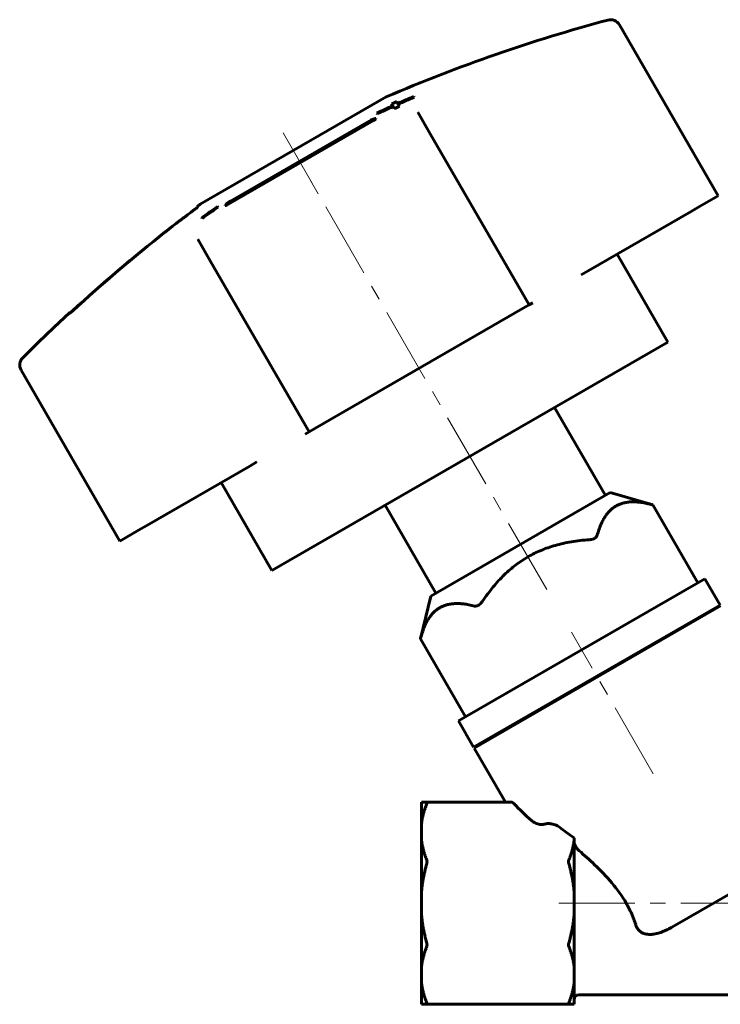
# Model space of a CAD drawing. Header units: millimetres. Extents: x 52 to 167, y -48 to 48.
# Tile 1 of 2: x 52 to 121, y -48 to 48. Entities that reach past the tile are written whole.
import ezdxf

# ---------------------------------------------------------------- set-up
doc = ezdxf.new("R2010")
doc.units = ezdxf.units.MM
doc.linetypes.add('K5LT_AXLED', pattern=[12, 7.5, -1.5, 1.5, -1.5])
doc.linetypes.add('K5LT_BASIC', pattern=[0])
doc.layers.add('Системный слой (1)', color=7, linetype='Continuous', true_color=0x6c6c6c)

# ---------------------------------------------------------------- blocks, each defined once
blk = doc.blocks.new('U4')
at = {"layer": 'Системный слой (1)', "color": 143, "linetype": 'K5LT_BASIC', "lineweight": 60, "true_color": 0x33acca}
for p, q in [((86.238, 38.495), (86.359, 38.561)), ((86.359, 38.561), (86.373, 38.568)), ((86.373, 38.568), (86.376, 38.569)), ((86.376, 38.569), (86.383, 38.573)), ((86.383, 38.573), (86.395, 38.579)), ((86.395, 38.579), (86.421, 38.592)), ((86.421, 38.592), (86.471, 38.615)), ((86.471, 38.615), (86.525, 38.639)), ((86.525, 38.639), (86.528, 38.641)), ((86.528, 38.641), (86.535, 38.643)), ((86.535, 38.643), (86.547, 38.649)), ((86.547, 38.649), (86.572, 38.659)), ((86.572, 38.659), (86.62, 38.678)), ((86.62, 38.678), (86.658, 38.693)), ((86.658, 38.693), (86.661, 38.694)), ((86.661, 38.694), (86.666, 38.696)), ((86.666, 38.696), (86.677, 38.7)), ((86.677, 38.7), (86.698, 38.707)), ((86.727, 38.58), (86.677, 38.55)), ((86.677, 38.55), (86.677, 38.55)), ((86.698, 38.707), (86.737, 38.72)), ((86.77, 38.608), (86.727, 38.58)), ((86.737, 38.72), (86.776, 38.731)), ((86.79, 38.621), (86.77, 38.608)), ((86.776, 38.731), (86.777, 38.731)), ((86.777, 38.731), (86.78, 38.732)), ((86.78, 38.732), (86.786, 38.733)), ((86.786, 38.733), (86.797, 38.736)), ((86.799, 38.627), (86.79, 38.621)), ((86.797, 38.736), (86.81, 38.739)), ((86.804, 38.631), (86.799, 38.627)), ((86.806, 38.632), (86.804, 38.631)), ((86.844, 38.661), (86.806, 38.632)), ((86.81, 38.739), (86.811, 38.739)), ((86.811, 38.739), (86.812, 38.739)), ((86.812, 38.739), (86.814, 38.74)), ((86.814, 38.74), (86.819, 38.741)), ((86.819, 38.741), (86.825, 38.742)), ((86.825, 38.742), (86.826, 38.742)), ((86.826, 38.742), (86.826, 38.742)), ((86.826, 38.742), (86.828, 38.742)), ((86.828, 38.742), (86.83, 38.743)), ((86.83, 38.743), (86.834, 38.743)), ((86.834, 38.743), (86.834, 38.743)), ((86.834, 38.743), (86.835, 38.743)), ((86.835, 38.743), (86.837, 38.744)), ((86.835, 38.743), (86.835, 38.743)), ((86.837, 38.744), (86.841, 38.744)), ((86.841, 38.744), (86.841, 38.744)), ((86.841, 38.744), (86.841, 38.744)), ((86.841, 38.744), (86.842, 38.744)), ((86.842, 38.744), (86.844, 38.745)), ((86.842, 38.744), (86.842, 38.744)), ((86.844, 38.745), (86.848, 38.745)), ((86.867, 38.681), (86.844, 38.661)), ((86.848, 38.745), (86.849, 38.745)), ((86.849, 38.745), (86.849, 38.745)), ((86.849, 38.745), (86.85, 38.745)), ((86.85, 38.745), (86.851, 38.745)), ((86.851, 38.745), (86.854, 38.746)), ((86.854, 38.746), (86.858, 38.746)), ((86.858, 38.746), (86.864, 38.746)), ((86.864, 38.746), (86.865, 38.746)), ((86.865, 38.746), (86.866, 38.746)), ((86.866, 38.746), (86.869, 38.746)), ((86.876, 38.69), (86.867, 38.681)), ((86.869, 38.746), (86.874, 38.746)), ((86.874, 38.746), (86.883, 38.744)), ((86.881, 38.694), (86.876, 38.69)), ((86.882, 38.697), (86.881, 38.694)), ((86.883, 38.698), (86.882, 38.697)), ((86.883, 38.744), (86.896, 38.739)), ((86.893, 38.71), (86.883, 38.698)), ((86.899, 38.724), (86.893, 38.71)), ((86.896, 38.739), (86.898, 38.736)), ((86.898, 38.736), (86.899, 38.734)), ((86.899, 38.734), (86.899, 38.734)), ((86.899, 38.734), (86.899, 38.733)), ((86.899, 38.733), (86.9, 38.732)), ((86.9, 38.729), (86.899, 38.724)), ((86.9, 38.732), (86.9, 38.729))]:
    blk.add_line(p, q, dxfattribs=at)
blk = doc.blocks.new('U5')
at = {"layer": 'Системный слой (1)', "color": 143, "linetype": 'K5LT_BASIC', "lineweight": 60, "true_color": 0x33acca}
for p, q in [((56.773, 19.639), (55.211, 18.177)), ((55.211, 18.177), (53.669, 16.694)), ((53.669, 16.694), (52.147, 15.192))]:
    blk.add_line(p, q, dxfattribs=at)
blk.add_arc((165.732, -98.372), 160.619, 126.75497, 126.90043, dxfattribs=at)
blk = doc.blocks.new('U6')
at = {"layer": 'Системный слой (1)', "color": 143, "linetype": 'K5LT_BASIC', "lineweight": 60, "true_color": 0x33acca}
for p, q in [((72.076, 30.179), (72.077, 30.199)), ((72.081, 30.174), (72.076, 30.179)), ((72.077, 30.199), (72.078, 30.2)), ((72.077, 30.199), (72.077, 30.199)), ((72.078, 30.202), (72.08, 30.206)), ((72.078, 30.2), (72.078, 30.202)), ((72.08, 30.206), (72.085, 30.214)), ((72.084, 30.172), (72.081, 30.174)), ((72.086, 30.172), (72.084, 30.172)), ((72.085, 30.214), (72.086, 30.217)), ((72.086, 30.217), (72.087, 30.217)), ((72.087, 30.171), (72.086, 30.172)), ((72.087, 30.218), (72.088, 30.219)), ((72.087, 30.217), (72.087, 30.218)), ((72.088, 30.171), (72.087, 30.171)), ((72.088, 30.219), (72.09, 30.222)), ((72.1, 30.17), (72.088, 30.171)), ((72.09, 30.222), (72.093, 30.227)), ((72.093, 30.227), (72.093, 30.227)), ((72.093, 30.227), (72.094, 30.227)), ((72.094, 30.228), (72.096, 30.23)), ((72.094, 30.227), (72.094, 30.228)), ((72.096, 30.23), (72.098, 30.233)), ((72.098, 30.233), (72.099, 30.234)), ((72.098, 30.233), (72.098, 30.233)), ((72.098, 30.233), (72.098, 30.233)), ((72.099, 30.234), (72.1, 30.236)), ((72.1, 30.236), (72.102, 30.238)), ((72.119, 30.173), (72.1, 30.17)), ((72.102, 30.238), (72.102, 30.239)), ((72.102, 30.239), (72.102, 30.239)), ((72.102, 30.239), (72.103, 30.239)), ((72.103, 30.24), (72.104, 30.241)), ((72.103, 30.239), (72.103, 30.24)), ((72.104, 30.241), (72.107, 30.244)), ((72.107, 30.244), (72.108, 30.246)), ((72.108, 30.246), (72.108, 30.246)), ((72.108, 30.246), (72.109, 30.246)), ((72.109, 30.246), (72.11, 30.247)), ((72.11, 30.247), (72.111, 30.25)), ((72.111, 30.25), (72.115, 30.254)), ((72.115, 30.254), (72.12, 30.26)), ((72.13, 30.176), (72.119, 30.173)), ((72.12, 30.26), (72.121, 30.261)), ((72.121, 30.261), (72.123, 30.262)), ((72.123, 30.262), (72.126, 30.266)), ((72.126, 30.266), (72.132, 30.272)), ((72.136, 30.177), (72.13, 30.176)), ((72.132, 30.272), (72.146, 30.286)), ((72.139, 30.178), (72.136, 30.177)), ((72.141, 30.179), (72.139, 30.178)), ((72.174, 30.19), (72.141, 30.179)), ((72.146, 30.286), (72.177, 30.316)), ((72.205, 30.203), (72.174, 30.19)), ((72.177, 30.316), (72.189, 30.327)), ((72.189, 30.327), (72.191, 30.329)), ((72.191, 30.329), (72.195, 30.332)), ((72.195, 30.332), (72.202, 30.339)), ((72.202, 30.339), (72.218, 30.352)), ((72.222, 30.211), (72.205, 30.203)), ((72.218, 30.352), (72.251, 30.38)), ((72.231, 30.215), (72.222, 30.211)), ((72.235, 30.217), (72.231, 30.215)), ((72.238, 30.219), (72.235, 30.217)), ((72.351, 30.279), (72.238, 30.219)), ((72.251, 30.38), (72.292, 30.413)), ((72.292, 30.413), (72.295, 30.415)), ((72.295, 30.415), (72.3, 30.419)), ((72.3, 30.419), (72.311, 30.427)), ((72.311, 30.427), (72.334, 30.444)), ((72.334, 30.444), (72.38, 30.478)), ((72.38, 30.478), (72.441, 30.52)), ((72.441, 30.52), (72.445, 30.523)), ((72.445, 30.523), (72.451, 30.527)), ((72.451, 30.527), (72.465, 30.537)), ((72.465, 30.537), (72.493, 30.555)), ((72.493, 30.555), (72.547, 30.589)), ((72.547, 30.589), (72.597, 30.619)), ((72.597, 30.619), (72.599, 30.62)), ((72.599, 30.62), (72.603, 30.623)), ((72.603, 30.623), (72.61, 30.627)), ((72.61, 30.627), (72.613, 30.629))]:
    blk.add_line(p, q, dxfattribs=at)

msp = doc.modelspace()

# ---------------------------------------------------------------- linework, layer by layer
at = {"layer": 'Системный слой (1)', "color": 143, "linetype": 'K5LT_BASIC', "lineweight": 60, "true_color": 0x33acca}
for p, q in [((120.602, 31.142), (110.877, 47.985)), ((69.618, 30.316), (87.919, 40.882)), ((90.632, 40.917), (90.668, 40.855)), ((88.56, 40.001), (88.451, 40.19)), ((88.56, 40.001), (88.597, 39.937)), ((88.72, 39.723), (88.597, 39.937)), ((88.964, 40.419), (89.072, 40.231)), ((89.072, 40.231), (89.109, 40.168)), ((89.109, 40.168), (89.232, 39.955)), ((87.053, 39.223), (87.016, 39.288)), ((92.258, 37.235), (91.03, 39.362)), ((92.258, 37.235), (91.03, 39.362)), ((86.677, 38.55), (72.351, 30.279)), ((72.613, 30.629), (86.238, 38.495)), ((101.983, 20.392), (92.258, 37.235)), ((118.756, 30.076), (120.602, 31.142)), ((69.292, 30.072), (69.33, 30.005)), ((71.335, 30.093), (71.379, 30.017)), ((117.945, 29.607), (118.756, 30.076)), ((107.816, 23.759), (117.945, 29.607)), ((69.828, 28.92), (69.784, 28.995)), ((69.38, 26.862), (70.607, 24.735)), ((69.38, 26.862), (70.607, 24.735)), ((115.643, 16.731), (110.643, 25.392)), ((70.607, 24.735), (80.332, 7.892)), ((107.107, 23.35), (107.816, 23.759)), ((101.418, 20.066), (101.983, 20.392)), ((101.983, 20.392), (102.351, 20.604)), ((56.803, 19.588), (56.773, 19.639)), ((80.896, 8.217), (101.418, 20.066)), ((115.643, 16.731), (76.672, -5.769)), ((61.712, -2.858), (51.988, 13.985)), ((109.497, 1.636), (104.497, 10.296)), ((79.964, 7.679), (80.332, 7.892)), ((80.332, 7.892), (80.896, 8.217)), ((74.499, 4.524), (75.208, 4.933)), ((64.37, -1.324), (74.499, 4.524)), ((76.672, -5.769), (71.672, 2.892)), ((92.333, -8.274), (109.982, 1.916)), ((109.982, 1.916), (114.151, 0.711)), ((92.817, -7.994), (87.817, 0.666)), ((118.587, -6.972), (114.151, 0.711)), ((61.712, -2.858), (63.558, -1.793)), ((63.558, -1.793), (64.37, -1.324)), ((95.033, -20.571), (119.282, -6.571)), ((120.782, -9.169), (119.282, -6.571)), ((92.333, -8.274), (91.292, -12.487)), ((96.533, -23.169), (120.782, -9.169)), ((96.583, -23.256), (120.832, -9.256)), ((95.728, -20.17), (91.292, -12.487)), ((115.203, -12.506), (115.153, -12.419)), ((102.212, -20.006), (102.162, -19.919)), ((96.533, -23.169), (95.033, -20.571)), ((99.662, -28.589), (96.583, -23.256)), ((91.409, -30.632), (91.409, -28.589)), ((91.409, -28.589), (91.917, -28.589)), ((100.306, -28.589), (91.917, -28.589)), ((91.409, -32.372), (91.409, -30.632)), ((91.409, -37.305), (91.409, -32.372)), ((106.409, -32.09), (106.409, -32.372)), ((106.409, -32.372), (106.409, -37.305)), ((116.114, -40.847), (127.028, -34.546)), ((91.409, -39.766), (91.409, -37.305)), ((106.409, -37.305), (106.409, -39.766)), ((91.409, -44.699), (91.409, -39.766)), ((106.409, -39.766), (106.409, -44.699)), ((91.409, -46.439), (91.409, -44.699)), ((106.409, -44.699), (106.409, -46.439)), ((91.409, -48.483), (91.409, -46.439)), ((106.409, -46.439), (106.409, -48.483)), ((91.917, -48.483), (91.409, -48.483)), ((91.917, -48.483), (105.901, -48.483)), ((106.409, -48.483), (105.901, -48.483)), ((106.909, -47.536), (152.909, -47.536))]:
    msp.add_line(p, q, dxfattribs=at)
at = {"layer": 'Системный слой (1)', "color": 30, "linetype": 'K5LT_AXLED', "lineweight": 18, "true_color": 0xff8000}
for p, q in [((80.657, 32.328), (77.769, 37.331)), ((103.721, -7.62), (79.117, 34.996)), ((114.207, -25.782), (106.157, -11.839)), ((104.909, -38.536), (154.909, -38.536))]:
    msp.add_line(p, q, dxfattribs=at)
at = {"layer": 'Системный слой (1)', "color": 143, "linetype": 'K5LT_BASIC', "lineweight": 60, "true_color": 0x33acca}
for centre, radius, start, end in [((110.011, 47.485), 1, 30, 104.99474), ((151.31, -106.699), 160.619, 104.99474, 113.24503), ((52.854, 14.485), 1, 135.00526, 210), ((106.909, -48.036), 0.5, 90, 180)]:
    msp.add_arc(centre, radius, start, end, dxfattribs=at)
for major_axis, start_param, end_param in [((-17.146, 9.899), 1.09509, 1.22233), ((-15.309, 8.839), 1.33925, 1.441116)]:
    msp.add_ellipse((113.449, -24.468), major_axis=major_axis, ratio=0.57735, start_param=start_param, end_param=end_param, dxfattribs=at)
for points in [[(89.072, 40.231), (89.589, 40.463), (90.109, 40.692), (90.632, 40.917)], [(90.668, 40.855), (90.146, 40.629), (89.626, 40.4), (89.109, 40.168)], [(87.016, 39.288), (87.527, 39.528), (88.042, 39.766), (88.56, 40.001)], [(88.597, 39.937), (88.079, 39.702), (87.565, 39.464), (87.053, 39.223)], [(88.451, 40.19), (88.621, 40.266), (88.792, 40.343), (88.964, 40.419)], [(89.232, 39.955), (89.061, 39.878), (88.89, 39.801), (88.72, 39.723)], [(69.784, 28.995), (70.3, 29.366), (70.817, 29.732), (71.335, 30.093)], [(71.379, 30.017), (70.861, 29.656), (70.344, 29.29), (69.828, 28.92)]]:
    msp.add_open_spline(points, degree=3, dxfattribs=at)
for points, knots in [([(57.032, 19.79), (60.009, 22.526), (63.075, 25.134), (67.149, 28.342), (68.119, 29.088), (69.093, 29.817)], [89.442348, 89.442348, 89.442348, 89.442348, 90.559807, 90.559807, 90.907523, 90.907523, 90.907523, 90.907523]), ([(69.095, 29.814), (68.116, 29.081), (67.141, 28.331), (63.067, 25.122), (60.006, 22.519), (57.034, 19.788)], [1.102863, 1.102863, 1.102863, 1.102863, 1.452317, 1.452317, 2.568095, 2.568095, 2.568095, 2.568095]), ([(69.328, 30.009), (69.329, 30.008), (69.327, 30.005), (69.316, 29.995), (69.307, 29.986), (69.282, 29.965), (69.267, 29.953), (69.237, 29.928), (69.223, 29.917), (69.2, 29.899), (69.192, 29.893), (69.181, 29.885), (69.179, 29.883), (69.176, 29.881), (69.175, 29.88), (69.173, 29.879), (69.172, 29.878), (69.17, 29.877), (69.169, 29.876), (69.167, 29.874), (69.165, 29.872), (69.157, 29.867), (69.152, 29.862), (69.128, 29.844), (69.11, 29.831), (69.093, 29.817)], [-0.0853784, -0.0853784, -0.0853784, -0.0853784, -0.07772138, -0.07772138, -0.06831263, -0.06831263, -0.05957279, -0.05957279, -0.05308288, -0.05308288, -0.0496084, -0.0496084, -0.04880986, -0.04880986, -0.04837896, -0.04837896, -0.04805611, -0.04805611, -0.04765014, -0.04765014, -0.04696462, -0.04696462, -0.04466419, -0.04466419, -0.03793407, -0.03793407, -0.03793407, -0.03793407]), ([(69.095, 29.814), (69.112, 29.827), (69.13, 29.84), (69.154, 29.858), (69.16, 29.864), (69.169, 29.87), (69.171, 29.871), (69.173, 29.873), (69.174, 29.874), (69.176, 29.876), (69.177, 29.876), (69.179, 29.878), (69.18, 29.879), (69.183, 29.881), (69.185, 29.882), (69.194, 29.889), (69.201, 29.895), (69.233, 29.92), (69.255, 29.938), (69.291, 29.967), (69.305, 29.979), (69.326, 29.998), (69.331, 30.004), (69.33, 30.005)], [-0.0474743, -0.0474743, -0.0474743, -0.0474743, -0.04087818, -0.04087818, -0.03822593, -0.03822593, -0.03753385, -0.03753385, -0.03712523, -0.03712523, -0.03676493, -0.03676493, -0.03631658, -0.03631658, -0.03562796, -0.03562796, -0.0325879, -0.0325879, -0.02189089, -0.02189089, -0.01170921, -0.01170921, 0, 0, 0, 0]), ([(57.032, 19.79), (57.019, 19.778), (57.005, 19.766), (56.974, 19.738), (56.957, 19.722), (56.913, 19.683), (56.889, 19.661), (56.847, 19.625), (56.83, 19.611), (56.808, 19.593), (56.802, 19.589), (56.801, 19.59)], [-0.0477256, -0.0477256, -0.0477256, -0.0477256, -0.04230344, -0.04230344, -0.03501585, -0.03501585, -0.0232051, -0.0232051, -0.01144784, -0.01144784, 0, 0, 0, 0]), ([(56.803, 19.588), (56.803, 19.587), (56.807, 19.589), (56.822, 19.601), (56.833, 19.61), (56.864, 19.635), (56.883, 19.652), (56.93, 19.693), (56.957, 19.718), (57.002, 19.758), (57.018, 19.773), (57.034, 19.788)], [-0.04774621, -0.04774621, -0.04774621, -0.04774621, -0.03858387, -0.03858387, -0.02901545, -0.02901545, -0.01840062, -0.01840062, -0.00649236, -0.00649236, 0, 0, 0, 0]), ([(114.151, 0.711), (114.151, 0.711), (114.14, 0.714), (114.097, 0.724), (114.066, 0.732), (114.009, 0.747), (113.99, 0.751), (113.97, 0.756)], [0.54769001, 0.54769001, 0.54769001, 0.54769001, 0.56958126, 0.56958126, 0.59147235, 0.59147235, 0.60092836, 0.60092836, 0.60092836, 0.60092836]), ([(108.688, -2.293), (108.683, -2.313), (108.675, -2.333), (108.646, -2.397), (108.616, -2.44), (108.538, -2.52), (108.491, -2.557), (108.381, -2.62), (108.319, -2.647), (108.184, -2.69), (108.111, -2.706), (108.004, -2.72), (107.971, -2.724), (107.938, -2.726)], [0.494452, 0.494452, 0.494452, 0.494452, 0.503908, 0.503908, 0.5257991, 0.5257991, 0.5476902, 0.5476902, 0.5695813, 0.5695813, 0.5914723, 0.5914723, 0.6009284, 0.6009284, 0.6009284, 0.6009284]), ([(97.375, -8.825), (97.356, -8.852), (97.337, -8.879), (97.271, -8.964), (97.221, -9.019), (97.116, -9.115), (97.061, -9.156), (96.952, -9.219), (96.896, -9.242), (96.788, -9.269), (96.736, -9.273), (96.665, -9.267), (96.645, -9.263), (96.625, -9.258)], [0.494452, 0.494452, 0.494452, 0.494452, 0.503908, 0.503908, 0.5257991, 0.5257991, 0.5476902, 0.5476902, 0.5695813, 0.5695813, 0.5914723, 0.5914723, 0.6009284, 0.6009284, 0.6009284, 0.6009284]), ([(91.343, -12.308), (91.337, -12.327), (91.332, -12.346), (91.316, -12.402), (91.307, -12.434), (91.295, -12.476), (91.292, -12.486), (91.292, -12.487)], [0.49445197, 0.49445197, 0.49445197, 0.49445197, 0.50390799, 0.50390799, 0.52579908, 0.52579908, 0.54769017, 0.54769017, 0.54769017, 0.54769017]), ([(91.917, -28.589), (91.935, -28.589), (91.945, -28.602), (91.945, -28.651), (91.935, -28.689), (91.917, -28.735)], [0.06866617, 0.06866617, 0.06866617, 0.06866617, 0.0880204, 0.0880204, 0.10737462, 0.10737462, 0.10737462, 0.10737462]), ([(100.515, -28.735), (100.504, -28.723), (100.477, -28.695), (100.443, -28.665), (100.407, -28.635), (100.378, -28.615), (100.346, -28.598), (100.324, -28.59), (100.311, -28.589), (100.306, -28.589)], [0, 0, 0, 0, 1.460472, 3.363391, 4.175283, 6.217291, 7.32795, 8.956672, 10, 10, 10, 10]), ([(103.578, -30.728), (103.542, -30.738), (103.506, -30.745), (103.344, -30.774), (103.187, -30.775), (102.911, -30.742), (102.744, -30.695), (102.474, -30.579), (102.325, -30.485), (102.222, -30.392)], [0.5286911, 0.5286911, 0.5286911, 0.5286911, 0.5393748, 0.5393748, 0.5786651, 0.5786651, 0.6235747, 0.6235747, 0.6734545, 0.6734545, 0.6734545, 0.6734545]), ([(104.969, -31.043), (104.854, -30.954), (104.694, -30.864), (104.411, -30.754), (104.24, -30.71), (103.961, -30.68), (103.804, -30.682), (103.646, -30.711), (103.612, -30.718), (103.578, -30.728)], [0.337766, 0.337766, 0.337766, 0.337766, 0.3888462, 0.3888462, 0.4345168, 0.4345168, 0.4735788, 0.4735788, 0.4836915, 0.4836915, 0.4836915, 0.4836915]), ([(106.909, -33.352), (106.847, -33.299), (106.786, -33.237), (106.674, -33.106), (106.621, -33.034), (106.528, -32.885), (106.486, -32.806), (106.435, -32.671), (106.419, -32.615), (106.41, -32.544), (106.409, -32.525), (106.409, -32.507)], [-0.2423877, -0.2423877, -0.2423877, -0.2423877, -0.2077969, -0.2077969, -0.1737467, -0.1737467, -0.1398648, -0.1398648, -0.116448, -0.116448, -0.1079798, -0.1079798, -0.1079798, -0.1079798]), ([(111.554, -38.536), (110.745, -37.135), (109.618, -35.866), (107.931, -34.245), (107.415, -33.785), (106.909, -33.352)], [2.7780778, 2.7780778, 2.7780778, 2.7780778, 3.2632402, 3.2632402, 3.4710174, 3.4710174, 3.4710174, 3.4710174]), ([(91.917, -34.269), (91.935, -34.315), (91.945, -34.372), (91.945, -34.491), (91.935, -34.558), (91.917, -34.623)], [0.06866617, 0.06866617, 0.06866617, 0.06866617, 0.0880204, 0.0880204, 0.10737462, 0.10737462, 0.10737462, 0.10737462]), ([(105.901, -34.623), (105.883, -34.558), (105.873, -34.491), (105.873, -34.372), (105.883, -34.315), (105.901, -34.269)], [-0.10737462, -0.10737462, -0.10737462, -0.10737462, -0.0880204, -0.0880204, -0.06866617, -0.06866617, -0.06866617, -0.06866617]), ([(112.478, -40.637), (112.421, -40.452), (112.3, -40.096), (112.077, -39.547), (111.829, -39.029), (111.642, -38.688), (111.554, -38.536)], [0, 0, 0, 0, 1.777706, 3.422981, 5.371258, 7, 7, 7, 7]), ([(116.114, -40.847), (115.952, -40.94), (115.686, -41.084), (115.389, -41.223), (115.158, -41.32), (114.949, -41.4), (114.721, -41.473), (114.5, -41.53), (114.295, -41.572), (114.038, -41.602), (113.774, -41.608), (113.543, -41.579), (113.377, -41.538), (113.253, -41.497), (113.12, -41.437), (112.988, -41.358), (112.881, -41.275), (112.765, -41.164), (112.664, -41.037), (112.563, -40.865), (112.51, -40.737), (112.483, -40.654), (112.478, -40.637)], [0, 0, 0, 0, 2.709456, 4.511366, 5.059545, 6.640263, 8.081129, 8.92214, 10.342752, 11.457506, 13.102219, 14.69388, 15.325813, 15.956902, 16.882698, 17.803842, 18.624474, 19.204342, 20.578493, 21.468741, 22.685254, 23, 23, 23, 23]), ([(91.917, -42.449), (91.935, -42.514), (91.945, -42.581), (91.945, -42.7), (91.935, -42.756), (91.917, -42.802)], [0.06866617, 0.06866617, 0.06866617, 0.06866617, 0.0880204, 0.0880204, 0.10737462, 0.10737462, 0.10737462, 0.10737462]), ([(105.901, -42.802), (105.883, -42.756), (105.873, -42.7), (105.873, -42.581), (105.883, -42.514), (105.901, -42.449)], [-0.10737462, -0.10737462, -0.10737462, -0.10737462, -0.0880204, -0.0880204, -0.06866617, -0.06866617, -0.06866617, -0.06866617]), ([(91.917, -48.336), (91.935, -48.382), (91.945, -48.42), (91.945, -48.47), (91.935, -48.483), (91.917, -48.483)], [0.06866617, 0.06866617, 0.06866617, 0.06866617, 0.0880204, 0.0880204, 0.10737462, 0.10737462, 0.10737462, 0.10737462]), ([(105.901, -48.483), (105.883, -48.483), (105.873, -48.47), (105.873, -48.42), (105.883, -48.382), (105.901, -48.336)], [-0.10737462, -0.10737462, -0.10737462, -0.10737462, -0.0880204, -0.0880204, -0.06866617, -0.06866617, -0.06866617, -0.06866617])]:
    msp.add_open_spline(points, degree=3, knots=knots, dxfattribs=at)
for points, weights in [([(113.97, 0.756), (109.85, 1.794), (108.688, -2.293)], [1.390449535, 1.57199151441, 1.390449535]), ([(107.938, -2.726), (101.177, -3.214), (97.375, -8.825)], [1.45454745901, 1.64445828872, 1.45454745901]), ([(96.625, -9.258), (92.505, -8.221), (91.343, -12.308)], [1.22885211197, 1.38929536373, 1.22885211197]), ([(91.917, -28.735), (91.53, -29.714), (91.409, -30.632)], [1.00830787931, 1.01267657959, 1]), ([(91.409, -32.372), (91.53, -33.29), (91.917, -34.269)], [1, 1.01267657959, 1.00830787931]), ([(105.901, -34.269), (106.287, -33.29), (106.409, -32.372)], [1.00830787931, 1.01267657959, 1]), ([(91.917, -34.623), (91.53, -36.007), (91.409, -37.305)], [1.00830787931, 1.01267657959, 1]), ([(106.409, -37.305), (106.287, -36.007), (105.901, -34.623)], [1, 1.01267657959, 1.00830787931]), ([(91.409, -39.766), (91.53, -41.064), (91.917, -42.449)], [1, 1.01267657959, 1.00830787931]), ([(105.901, -42.449), (106.287, -41.064), (106.409, -39.766)], [1.00830787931, 1.01267657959, 1]), ([(91.917, -42.802), (91.53, -43.781), (91.409, -44.699)], [1.00830787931, 1.01267657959, 1]), ([(106.409, -44.699), (106.287, -43.781), (105.901, -42.802)], [1, 1.01267657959, 1.00830787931]), ([(91.409, -46.439), (91.53, -47.357), (91.917, -48.336)], [1, 1.01267657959, 1.00830787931]), ([(105.901, -48.336), (106.287, -47.357), (106.409, -46.439)], [1.00830787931, 1.01267657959, 1])]:
    msp.add_rational_spline(points, weights, degree=2, dxfattribs=at)

# ---------------------------------------------------------------- block references
at = {"layer": 'Системный слой (1)'}
for name in ['U4', 'U5', 'U6']:
    msp.add_blockref(name, (0, 0), dxfattribs=at)

doc.saveas('drawing.dxf')
